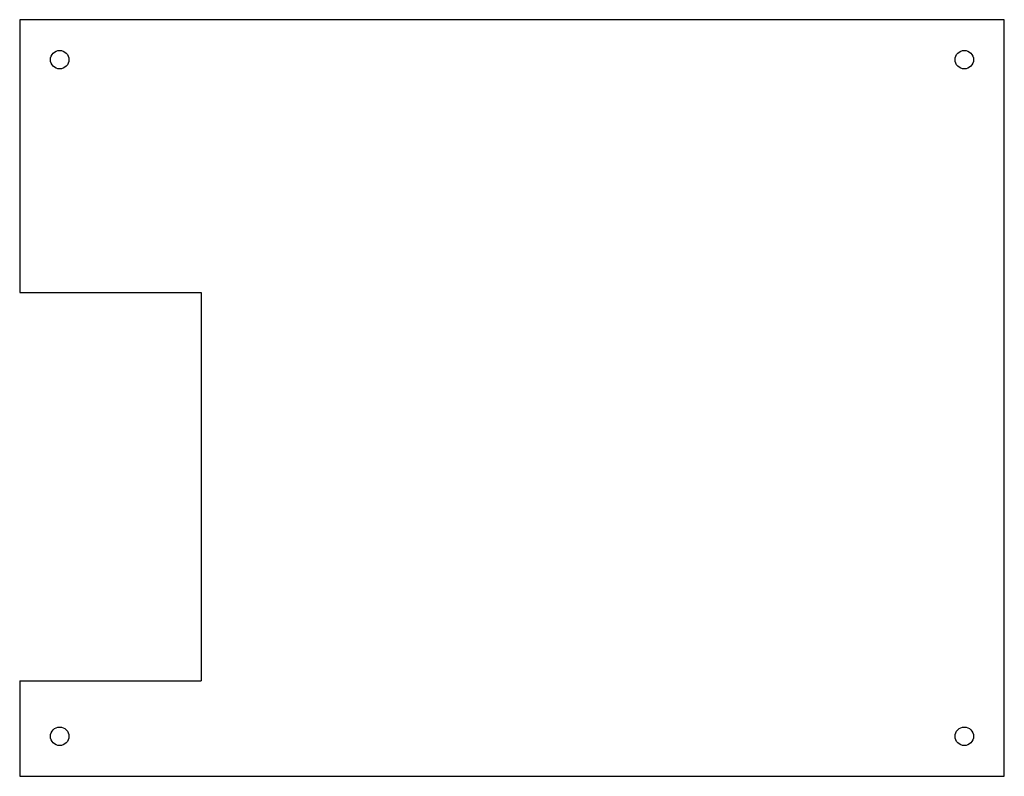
# Model space of a CAD drawing. Header units: millimetres. Extents: x 107.3 to 123.3, y -174.9 to -162.6.
import ezdxf

# ---------------------------------------------------------------- set-up
doc = ezdxf.new("R2010")
doc.units = ezdxf.units.MM

msp = doc.modelspace()

# ---------------------------------------------------------------- linework, layer by layer
at = {"color": 7, "linetype": 'Continuous', "lineweight": 25}
for p, q in [((107.261, -162.63), (107.261, -167.066)), ((123.261, -162.63), (107.261, -162.63)), ((123.261, -174.93), (123.261, -162.63)), ((107.261, -167.066), (110.211, -167.066)), ((110.211, -167.066), (110.211, -173.376)), ((107.261, -173.376), (110.211, -173.376)), ((107.261, -173.376), (107.261, -174.93)), ((107.261, -174.93), (123.261, -174.93))]:
    msp.add_line(p, q, dxfattribs=at)
for centre in [(107.911, -163.28), (122.611, -163.28), (107.911, -174.28), (122.611, -174.28)]:
    msp.add_circle(centre, 0.15, dxfattribs=at)

doc.saveas('drawing.dxf')
